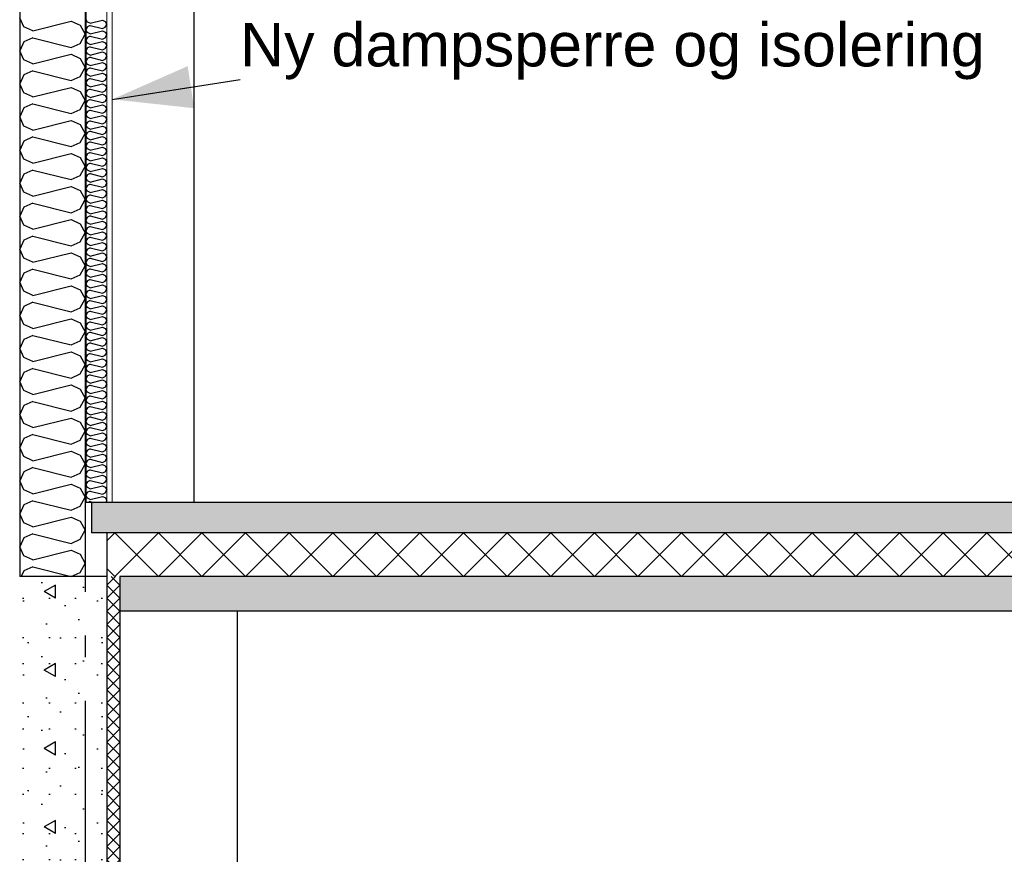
# Model space of a CAD drawing. Header units: millimetres. Extents: x -78869 to -55226, y -2070 to 13065.
# Tile 4 of 74: x -75218 to -72960, y 3012 to 4928. Entities that reach past the tile are written whole.
import ezdxf
from ezdxf.enums import TextEntityAlignment as Align

# ---------------------------------------------------------------- set-up
doc = ezdxf.new("R2010")
doc.units = ezdxf.units.MM
doc.header["$LTSCALE"] = 0.5
doc.header["$MEASUREMENT"] = 0
doc.linetypes.add('Akselinje', pattern=[1500, 1000, -200, 100, -200])
doc.linetypes.add('PLINE', pattern=[0])
for name, color, linetype in [('216- Direkte fundamentering', 7, 'Continuous'), ('216- Direkte fundamentering (Skravur)', 7, 'Continuous'), ('222- Søyler', 7, 'Continuous'), ('232- Ikke-bærende yttervegger', 7, 'Continuous'), ('232- Ikke-bærende yttervegger (Skravur)', 7, 'Continuous'), ('232- Ikke-bærende yttervegger (Skravur)(Nye konstruksjoner)', 7, 'Continuous'), ('232- Ikke-bærende yttervegger(Nye konstruksjoner)', 7, 'Continuous'), ('252- Gulv på grunn_ bunnplate', 7, 'Continuous'), ('252- Gulv på grunn_ bunnplate (Skravur)', 7, 'Continuous'), ('82-- Modullinjer', 7, 'Continuous'), ('832- Tekst bygning(Nye konstruksjoner)', 7, 'Continuous')]:
    doc.layers.add(name, color=color, linetype=linetype)
doc.layers.add('236- Innvendig kledning og overflate(Nye konstruksjoner)', color=7, linetype='Continuous', lineweight=0)
doc.styles.add('GENERATED_STYLE_1', font='arial.ttf')
doc.styles.add('GENERATED_STYLE_3', font='arial.ttf')
doc.dimstyles.new('GENERATED_STYLE__2', dxfattribs={"dimtxt": 0.18, "dimasz": 182.4, "dimexe": 0.18, "dimexo": 0.0625, "dimgap": 0, "dimtad": 0, "dimtih": 1, "dimtoh": 1, "dimdec": 4, "dimzin": 0, "dimdsep": 46, "dimcen": 0.09, "dimadec": 0, "dimazin": 0, "dimtfac": 1, "dimtdec": 4, "dimtmove": 0, "dimatfit": 3, "dimldrblk": 'ARROWHEAD_5', "dimfxl": 1, "dimtolj": 1, "dimtzin": 0, "dimarcsym": 0})
pattern_1 = [(0, (0, 0), (0, 311.7692), [30, -150]), (0, (90, 155.9), (0, 311.7692), [30, -150]), (60, (0, 0), (-270, 155.8846), [30, -150]), (60, (180, 0), (-270, 155.8846), [30, -150]), (120, (30, 0), (270, 155.8846), [30, -150]), (120, (210, 0), (270, 155.8846), [30, -150]), (0, (0, 30), (0, 60), [0, -60, 0, -90.000004]), (45, (30, 30), (-42.42641, 42.42641), [0, -45, 0, -75.000003])]

# ---------------------------------------------------------------- blocks, each defined once
blk = doc.blocks.new('*X2')
at = {"layer": '216- Direkte fundamentering (Skravur)', "linetype": 'PLINE'}
for p, q in [((-74998.2, 3650), (-75018.2, 3630)), ((-74988.2, 3630), (-75008.2, 3650)), ((-74988.2, 3600), (-75018.2, 3630)), ((-74988.2, 3630), (-75018.2, 3600)), ((-74988.2, 3570), (-75018.2, 3600)), ((-74988.2, 3600), (-75018.2, 3570)), ((-74988.2, 3540), (-75018.2, 3570)), ((-74988.2, 3570), (-75018.2, 3540)), ((-74988.2, 3510), (-75018.2, 3540)), ((-74988.2, 3540), (-75018.2, 3510)), ((-74988.2, 3480), (-75018.2, 3510)), ((-74988.2, 3510), (-75018.2, 3480)), ((-74988.2, 3450), (-75018.2, 3480)), ((-74988.2, 3480), (-75018.2, 3450)), ((-74988.2, 3420), (-75018.2, 3450)), ((-74988.2, 3450), (-75018.2, 3420)), ((-74988.2, 3390), (-75018.2, 3420)), ((-74988.2, 3420), (-75018.2, 3390)), ((-74988.2, 3360), (-75018.2, 3390)), ((-74988.2, 3390), (-75018.2, 3360)), ((-74988.2, 3330), (-75018.2, 3360)), ((-74988.2, 3360), (-75018.2, 3330)), ((-74988.2, 3300), (-75018.2, 3330)), ((-74988.2, 3330), (-75018.2, 3300)), ((-74988.2, 3270), (-75018.2, 3300)), ((-74988.2, 3300), (-75018.2, 3270)), ((-74988.2, 3240), (-75018.2, 3270)), ((-74988.2, 3270), (-75018.2, 3240)), ((-74988.2, 3210), (-75018.2, 3240)), ((-74988.2, 3240), (-75018.2, 3210)), ((-74988.2, 3180), (-75018.2, 3210)), ((-74988.2, 3210), (-75018.2, 3180)), ((-74988.2, 3150), (-75018.2, 3180)), ((-74988.2, 3180), (-75018.2, 3150)), ((-74988.2, 3120), (-75018.2, 3150)), ((-74988.2, 3150), (-75018.2, 3120)), ((-74988.2, 3090), (-75018.2, 3120)), ((-74988.2, 3120), (-75018.2, 3090)), ((-74988.2, 3060), (-75018.2, 3090)), ((-74988.2, 3090), (-75018.2, 3060)), ((-74988.2, 3030), (-75018.2, 3060)), ((-74988.2, 3060), (-75018.2, 3030)), ((-74988.2, 3000), (-75018.2, 3030)), ((-74988.2, 3030), (-75018.2, 3000)), ((-74988.2, 2970), (-75018.2, 3000)), ((-74988.2, 3000), (-75018.2, 2970)), ((-74988.2, 2940), (-75018.2, 2970)), ((-74988.2, 2970), (-75018.2, 2940)), ((-74988.2, 2910), (-75018.2, 2940)), ((-74988.2, 2940), (-75018.2, 2910)), ((-74988.2, 2880), (-75018.2, 2910)), ((-74988.2, 2910), (-75018.2, 2880)), ((-74988.2, 2850), (-75018.2, 2880)), ((-74988.2, 2880), (-75018.2, 2850)), ((-74988.2, 2820), (-75018.2, 2850)), ((-74988.2, 2850), (-75018.2, 2820)), ((-74988.2, 2790), (-75018.2, 2820)), ((-74988.2, 2820), (-75018.2, 2790)), ((-74988.2, 2760), (-75018.2, 2790)), ((-74988.2, 2790), (-75018.2, 2760)), ((-74988.2, 2730), (-75018.2, 2760)), ((-74988.2, 2760), (-75018.2, 2730)), ((-74988.2, 2700), (-75018.2, 2730)), ((-74988.2, 2730), (-75018.2, 2700)), ((-74988.2, 2670), (-75018.2, 2700)), ((-74988.2, 2700), (-75018.2, 2670)), ((-74988.2, 2640), (-75018.2, 2670)), ((-74988.2, 2670), (-75018.2, 2640)), ((-74988.2, 2610), (-75018.2, 2640)), ((-74988.2, 2640), (-75018.2, 2610)), ((-74988.2, 2580), (-75018.2, 2610)), ((-74988.2, 2610), (-75018.2, 2580)), ((-74988.2, 2550), (-75018.2, 2580)), ((-74988.2, 2580), (-75018.2, 2550)), ((-74988.2, 2520), (-75018.2, 2550)), ((-74988.2, 2550), (-75018.2, 2520)), ((-74988.2, 2490), (-75018.2, 2520)), ((-74988.2, 2520), (-75018.2, 2490)), ((-74988.2, 2460), (-75018.2, 2490)), ((-74988.2, 2490), (-75018.2, 2460)), ((-74988.2, 2430), (-75018.2, 2460)), ((-74988.2, 2460), (-75018.2, 2430)), ((-74988.2, 2400), (-75018.2, 2430)), ((-74988.2, 2430), (-75018.2, 2400)), ((-74988.2, 2370), (-75018.2, 2400)), ((-74988.2, 2400), (-75018.2, 2370)), ((-74998.2, 2350), (-75018.2, 2370)), ((-74988.2, 2370), (-75008.2, 2350))]:
    blk.add_line(p, q, dxfattribs=at)
blk = doc.blocks.new('*X10')
at = {"layer": '232- Ikke-bærende yttervegger (Skravur)(Nye konstruksjoner)', "linetype": 'PLINE'}
for p, q in [((-75063, 4922.5), (-75066.2, 4929.1)), ((-75056.5, 4919.5), (-75028.4, 4926.5)), ((-75028.4, 4926.5), (-75021.9, 4923.6)), ((-75063, 4911.4), (-75066.2, 4904.8)), ((-75063, 4898.2), (-75066.2, 4904.8)), ((-75056.5, 4919.5), (-75063, 4922.5)), ((-75056.5, 4914.4), (-75063, 4911.4)), ((-75056.5, 4914.4), (-75028.4, 4907.4)), ((-75056.5, 4895.2), (-75028.4, 4902.3)), ((-75028.4, 4907.4), (-75021.9, 4910.3)), ((-75028.4, 4902.3), (-75021.9, 4899.3)), ((-75021.9, 4923.6), (-75018.2, 4917)), ((-75021.9, 4910.3), (-75018.2, 4917)), ((-75063, 4887.2), (-75066.2, 4880.5)), ((-75063, 4873.9), (-75066.2, 4880.5)), ((-75056.5, 4895.2), (-75063, 4898.2)), ((-75056.5, 4890.1), (-75063, 4887.2)), ((-75056.5, 4890.1), (-75028.4, 4883.1)), ((-75028.4, 4883.1), (-75021.9, 4886)), ((-75021.9, 4899.3), (-75018.2, 4892.7)), ((-75021.9, 4886), (-75018.2, 4892.7)), ((-75063, 4862.9), (-75066.2, 4856.3)), ((-75063, 4849.6), (-75066.2, 4856.3)), ((-75056.5, 4870.9), (-75063, 4873.9)), ((-75056.5, 4865.8), (-75063, 4862.9)), ((-75056.5, 4870.9), (-75028.4, 4878)), ((-75056.5, 4865.8), (-75028.4, 4858.8)), ((-75028.4, 4878), (-75021.9, 4875)), ((-75028.4, 4858.8), (-75021.9, 4861.8)), ((-75021.9, 4875), (-75018.2, 4868.4)), ((-75021.9, 4861.8), (-75018.2, 4868.4)), ((-75063, 4838.6), (-75066.2, 4832)), ((-75056.5, 4846.7), (-75063, 4849.6)), ((-75056.5, 4841.6), (-75063, 4838.6)), ((-75056.5, 4846.7), (-75028.4, 4853.7)), ((-75056.5, 4841.6), (-75028.4, 4834.5)), ((-75028.4, 4853.7), (-75021.9, 4850.7)), ((-75028.4, 4834.5), (-75021.9, 4837.5)), ((-75021.9, 4850.7), (-75018.2, 4844.1)), ((-75021.9, 4837.5), (-75018.2, 4844.1)), ((-75063, 4825.3), (-75066.2, 4832)), ((-75063, 4814.3), (-75066.2, 4807.7)), ((-75056.5, 4822.4), (-75063, 4825.3)), ((-75056.5, 4817.3), (-75063, 4814.3)), ((-75056.5, 4822.4), (-75028.4, 4829.4)), ((-75056.5, 4817.3), (-75028.4, 4810.2)), ((-75028.4, 4829.4), (-75021.9, 4826.5)), ((-75028.4, 4810.2), (-75021.9, 4813.2)), ((-75021.9, 4826.5), (-75018.2, 4819.8)), ((-75021.9, 4813.2), (-75018.2, 4819.8)), ((-75063, 4801.1), (-75066.2, 4807.7)), ((-75063, 4790), (-75066.2, 4783.4)), ((-75056.5, 4798.1), (-75063, 4801.1)), ((-75056.5, 4793), (-75063, 4790)), ((-75056.5, 4798.1), (-75028.4, 4805.1)), ((-75056.5, 4793), (-75028.4, 4786)), ((-75028.4, 4805.1), (-75021.9, 4802.2)), ((-75028.4, 4786), (-75021.9, 4788.9)), ((-75021.9, 4802.2), (-75018.2, 4795.6)), ((-75021.9, 4788.9), (-75018.2, 4795.6)), ((-75063, 4776.8), (-75066.2, 4783.4)), ((-75063, 4765.8), (-75066.2, 4759.1)), ((-75056.5, 4773.8), (-75063, 4776.8)), ((-75056.5, 4768.7), (-75063, 4765.8)), ((-75056.5, 4773.8), (-75028.4, 4780.9)), ((-75056.5, 4768.7), (-75028.4, 4761.7)), ((-75028.4, 4780.9), (-75021.9, 4777.9)), ((-75021.9, 4777.9), (-75018.2, 4771.3)), ((-75021.9, 4764.6), (-75018.2, 4771.3)), ((-75063, 4752.5), (-75066.2, 4759.1)), ((-75056.5, 4749.5), (-75063, 4752.5)), ((-75056.5, 4744.4), (-75063, 4741.5)), ((-75056.5, 4749.5), (-75028.4, 4756.6)), ((-75056.5, 4744.4), (-75028.4, 4737.4)), ((-75028.4, 4761.7), (-75021.9, 4764.6)), ((-75028.4, 4756.6), (-75021.9, 4753.6)), ((-75021.9, 4753.6), (-75018.2, 4747)), ((-75021.9, 4740.4), (-75018.2, 4747)), ((-75063, 4741.5), (-75066.2, 4734.8)), ((-75063, 4728.2), (-75066.2, 4734.8)), ((-75056.5, 4725.3), (-75063, 4728.2)), ((-75056.5, 4725.3), (-75028.4, 4732.3)), ((-75028.4, 4737.4), (-75021.9, 4740.4)), ((-75028.4, 4732.3), (-75021.9, 4729.3)), ((-75021.9, 4729.3), (-75018.2, 4722.7)), ((-75021.9, 4716.1), (-75018.2, 4722.7)), ((-75063, 4717.2), (-75066.2, 4710.6)), ((-75063, 4703.9), (-75066.2, 4710.6)), ((-75056.5, 4720.2), (-75063, 4717.2)), ((-75056.5, 4701), (-75063, 4703.9)), ((-75056.5, 4720.2), (-75028.4, 4713.1)), ((-75056.5, 4701), (-75028.4, 4708)), ((-75028.4, 4713.1), (-75021.9, 4716.1)), ((-75028.4, 4708), (-75021.9, 4705.1)), ((-75021.9, 4705.1), (-75018.2, 4698.4)), ((-75021.9, 4691.8), (-75018.2, 4698.4)), ((-75063, 4692.9), (-75066.2, 4686.3)), ((-75063, 4679.7), (-75066.2, 4686.3)), ((-75056.5, 4695.9), (-75063, 4692.9)), ((-75056.5, 4676.7), (-75063, 4679.7)), ((-75056.5, 4695.9), (-75028.4, 4688.8)), ((-75056.5, 4676.7), (-75028.4, 4683.7)), ((-75028.4, 4688.8), (-75021.9, 4691.8)), ((-75028.4, 4683.7), (-75021.9, 4680.8)), ((-75021.9, 4680.8), (-75018.2, 4674.1)), ((-75063, 4668.6), (-75066.2, 4662)), ((-75063, 4655.4), (-75066.2, 4662)), ((-75056.5, 4671.6), (-75063, 4668.6)), ((-75056.5, 4652.4), (-75063, 4655.4)), ((-75056.5, 4671.6), (-75028.4, 4664.6)), ((-75056.5, 4652.4), (-75028.4, 4659.5)), ((-75028.4, 4664.6), (-75021.9, 4667.5)), ((-75028.4, 4659.5), (-75021.9, 4656.5)), ((-75021.9, 4667.5), (-75018.2, 4674.1)), ((-75021.9, 4656.5), (-75018.2, 4649.9)), ((-75063, 4644.4), (-75066.2, 4637.7)), ((-75063, 4631.1), (-75066.2, 4637.7)), ((-75056.5, 4647.3), (-75063, 4644.4)), ((-75056.5, 4628.1), (-75063, 4631.1)), ((-75056.5, 4647.3), (-75028.4, 4640.3)), ((-75056.5, 4628.1), (-75028.4, 4635.2)), ((-75028.4, 4640.3), (-75021.9, 4643.2)), ((-75028.4, 4635.2), (-75021.9, 4632.2)), ((-75021.9, 4643.2), (-75018.2, 4649.9)), ((-75021.9, 4632.2), (-75018.2, 4625.6)), ((-75063, 4620.1), (-75066.2, 4613.4)), ((-75063, 4606.8), (-75066.2, 4613.4)), ((-75056.5, 4623), (-75063, 4620.1)), ((-75056.5, 4623), (-75028.4, 4616)), ((-75056.5, 4603.9), (-75028.4, 4610.9)), ((-75028.4, 4616), (-75021.9, 4619)), ((-75028.4, 4610.9), (-75021.9, 4607.9)), ((-75021.9, 4619), (-75018.2, 4625.6)), ((-75021.9, 4607.9), (-75018.2, 4601.3)), ((-75063, 4595.8), (-75066.2, 4589.2)), ((-75063, 4582.5), (-75066.2, 4589.2)), ((-75056.5, 4603.9), (-75063, 4606.8)), ((-75056.5, 4598.8), (-75063, 4595.8)), ((-75056.5, 4598.8), (-75028.4, 4591.7)), ((-75056.5, 4579.6), (-75028.4, 4586.6)), ((-75028.4, 4591.7), (-75021.9, 4594.7)), ((-75028.4, 4586.6), (-75021.9, 4583.7)), ((-75021.9, 4594.7), (-75018.2, 4601.3)), ((-75063, 4571.5), (-75066.2, 4564.9)), ((-75063, 4558.2), (-75066.2, 4564.9)), ((-75056.5, 4579.6), (-75063, 4582.5)), ((-75056.5, 4574.5), (-75063, 4571.5)), ((-75056.5, 4574.5), (-75028.4, 4567.4)), ((-75056.5, 4555.3), (-75028.4, 4562.3)), ((-75028.4, 4567.4), (-75021.9, 4570.4)), ((-75028.4, 4562.3), (-75021.9, 4559.4)), ((-75021.9, 4583.7), (-75018.2, 4577)), ((-75021.9, 4570.4), (-75018.2, 4577)), ((-75063, 4547.2), (-75066.2, 4540.6)), ((-75063, 4534), (-75066.2, 4540.6)), ((-75056.5, 4555.3), (-75063, 4558.2)), ((-75056.5, 4550.2), (-75063, 4547.2)), ((-75056.5, 4550.2), (-75028.4, 4543.1)), ((-75028.4, 4543.1), (-75021.9, 4546.1)), ((-75021.9, 4559.4), (-75018.2, 4552.7)), ((-75021.9, 4546.1), (-75018.2, 4552.7)), ((-75063, 4522.9), (-75066.2, 4516.3)), ((-75056.5, 4531), (-75063, 4534)), ((-75056.5, 4525.9), (-75063, 4522.9)), ((-75056.5, 4531), (-75028.4, 4538)), ((-75056.5, 4525.9), (-75028.4, 4518.9)), ((-75028.4, 4538), (-75021.9, 4535.1)), ((-75028.4, 4518.9), (-75021.9, 4521.8)), ((-75021.9, 4535.1), (-75018.2, 4528.5)), ((-75021.9, 4521.8), (-75018.2, 4528.5)), ((-75063, 4509.7), (-75066.2, 4516.3)), ((-75063, 4498.7), (-75066.2, 4492)), ((-75056.5, 4506.7), (-75063, 4509.7)), ((-75056.5, 4501.6), (-75063, 4498.7)), ((-75056.5, 4506.7), (-75028.4, 4513.8)), ((-75056.5, 4501.6), (-75028.4, 4494.6)), ((-75028.4, 4513.8), (-75021.9, 4510.8)), ((-75028.4, 4494.6), (-75021.9, 4497.5)), ((-75021.9, 4510.8), (-75018.2, 4504.2)), ((-75021.9, 4497.5), (-75018.2, 4504.2)), ((-75063, 4485.4), (-75066.2, 4492)), ((-75063, 4474.4), (-75066.2, 4467.8)), ((-75056.5, 4482.4), (-75063, 4485.4)), ((-75056.5, 4477.3), (-75063, 4474.4)), ((-75056.5, 4482.4), (-75028.4, 4489.5)), ((-75056.5, 4477.3), (-75028.4, 4470.3)), ((-75028.4, 4489.5), (-75021.9, 4486.5)), ((-75028.4, 4470.3), (-75021.9, 4473.3)), ((-75021.9, 4486.5), (-75018.2, 4479.9)), ((-75021.9, 4473.3), (-75018.2, 4479.9)), ((-75063, 4461.1), (-75066.2, 4467.8)), ((-75063, 4450.1), (-75066.2, 4443.5)), ((-75056.5, 4458.2), (-75063, 4461.1)), ((-75056.5, 4453.1), (-75063, 4450.1)), ((-75056.5, 4458.2), (-75028.4, 4465.2)), ((-75056.5, 4453.1), (-75028.4, 4446)), ((-75028.4, 4465.2), (-75021.9, 4462.2)), ((-75021.9, 4462.2), (-75018.2, 4455.6)), ((-75021.9, 4449), (-75018.2, 4455.6)), ((-75063, 4436.8), (-75066.2, 4443.5)), ((-75056.5, 4433.9), (-75063, 4436.8)), ((-75056.5, 4428.8), (-75063, 4425.8)), ((-75056.5, 4433.9), (-75028.4, 4440.9)), ((-75056.5, 4428.8), (-75028.4, 4421.7)), ((-75028.4, 4446), (-75021.9, 4449)), ((-75028.4, 4440.9), (-75021.9, 4438)), ((-75021.9, 4438), (-75018.2, 4431.3)), ((-75021.9, 4424.7), (-75018.2, 4431.3)), ((-75063, 4425.8), (-75066.2, 4419.2)), ((-75063, 4412.6), (-75066.2, 4419.2)), ((-75056.5, 4409.6), (-75063, 4412.6)), ((-75056.5, 4404.5), (-75063, 4401.5)), ((-75056.5, 4409.6), (-75028.4, 4416.6)), ((-75056.5, 4404.5), (-75028.4, 4397.5)), ((-75028.4, 4421.7), (-75021.9, 4424.7)), ((-75028.4, 4416.6), (-75021.9, 4413.7)), ((-75021.9, 4413.7), (-75018.2, 4407.1)), ((-75021.9, 4400.4), (-75018.2, 4407.1)), ((-75063, 4401.5), (-75066.2, 4394.9)), ((-75063, 4388.3), (-75066.2, 4394.9)), ((-75056.5, 4385.3), (-75063, 4388.3)), ((-75056.5, 4385.3), (-75028.4, 4392.4)), ((-75028.4, 4397.5), (-75021.9, 4400.4)), ((-75028.4, 4392.4), (-75021.9, 4389.4)), ((-75021.9, 4389.4), (-75018.2, 4382.8)), ((-75021.9, 4376.1), (-75018.2, 4382.8)), ((-75063, 4377.3), (-75066.2, 4370.6)), ((-75063, 4364), (-75066.2, 4370.6)), ((-75056.5, 4380.2), (-75063, 4377.3)), ((-75056.5, 4361), (-75063, 4364)), ((-75056.5, 4380.2), (-75028.4, 4373.2)), ((-75056.5, 4361), (-75028.4, 4368.1)), ((-75028.4, 4373.2), (-75021.9, 4376.1)), ((-75028.4, 4368.1), (-75021.9, 4365.1)), ((-75021.9, 4365.1), (-75018.2, 4358.5)), ((-75063, 4353), (-75066.2, 4346.3)), ((-75063, 4339.7), (-75066.2, 4346.3)), ((-75056.5, 4355.9), (-75063, 4353)), ((-75056.5, 4336.8), (-75063, 4339.7)), ((-75056.5, 4355.9), (-75028.4, 4348.9)), ((-75056.5, 4336.8), (-75028.4, 4343.8)), ((-75028.4, 4348.9), (-75021.9, 4351.9)), ((-75028.4, 4343.8), (-75021.9, 4340.8)), ((-75021.9, 4351.9), (-75018.2, 4358.5)), ((-75021.9, 4340.8), (-75018.2, 4334.2)), ((-75063, 4328.7), (-75066.2, 4322.1)), ((-75063, 4315.4), (-75066.2, 4322.1)), ((-75056.5, 4331.7), (-75063, 4328.7)), ((-75056.5, 4312.5), (-75063, 4315.4)), ((-75056.5, 4331.7), (-75028.4, 4324.6)), ((-75056.5, 4312.5), (-75028.4, 4319.5)), ((-75028.4, 4324.6), (-75021.9, 4327.6)), ((-75028.4, 4319.5), (-75021.9, 4316.6)), ((-75021.9, 4327.6), (-75018.2, 4334.2)), ((-75021.9, 4316.6), (-75018.2, 4309.9)), ((-75063, 4304.4), (-75066.2, 4297.8)), ((-75063, 4291.2), (-75066.2, 4297.8)), ((-75056.5, 4307.4), (-75063, 4304.4)), ((-75056.5, 4307.4), (-75028.4, 4300.3)), ((-75056.5, 4288.2), (-75028.4, 4295.2)), ((-75028.4, 4300.3), (-75021.9, 4303.3)), ((-75028.4, 4295.2), (-75021.9, 4292.3)), ((-75021.9, 4303.3), (-75018.2, 4309.9)), ((-75021.9, 4292.3), (-75018.2, 4285.6)), ((-75063, 4280.1), (-75066.2, 4273.5)), ((-75063, 4266.9), (-75066.2, 4273.5)), ((-75056.5, 4288.2), (-75063, 4291.2)), ((-75056.5, 4283.1), (-75063, 4280.1)), ((-75056.5, 4283.1), (-75028.4, 4276.1)), ((-75056.5, 4263.9), (-75028.4, 4271)), ((-75028.4, 4276.1), (-75021.9, 4279)), ((-75028.4, 4271), (-75021.9, 4268)), ((-75021.9, 4279), (-75018.2, 4285.6)), ((-75063, 4255.9), (-75066.2, 4249.2)), ((-75063, 4242.6), (-75066.2, 4249.2)), ((-75056.5, 4263.9), (-75063, 4266.9)), ((-75056.5, 4258.8), (-75063, 4255.9)), ((-75056.5, 4258.8), (-75028.4, 4251.8)), ((-75056.5, 4239.6), (-75028.4, 4246.7)), ((-75028.4, 4251.8), (-75021.9, 4254.7)), ((-75028.4, 4246.7), (-75021.9, 4243.7)), ((-75021.9, 4268), (-75018.2, 4261.4)), ((-75021.9, 4254.7), (-75018.2, 4261.4)), ((-75063, 4231.6), (-75066.2, 4224.9)), ((-75063, 4218.3), (-75066.2, 4224.9)), ((-75056.5, 4239.6), (-75063, 4242.6)), ((-75056.5, 4234.5), (-75063, 4231.6)), ((-75056.5, 4234.5), (-75028.4, 4227.5)), ((-75028.4, 4227.5), (-75021.9, 4230.5)), ((-75021.9, 4243.7), (-75018.2, 4237.1)), ((-75021.9, 4230.5), (-75018.2, 4237.1)), ((-75063, 4207.3), (-75066.2, 4200.7)), ((-75056.5, 4215.4), (-75063, 4218.3)), ((-75056.5, 4210.3), (-75063, 4207.3)), ((-75056.5, 4215.4), (-75028.4, 4222.4)), ((-75056.5, 4210.3), (-75028.4, 4203.2)), ((-75028.4, 4222.4), (-75021.9, 4219.4)), ((-75028.4, 4203.2), (-75021.9, 4206.2)), ((-75021.9, 4219.4), (-75018.2, 4212.8)), ((-75021.9, 4206.2), (-75018.2, 4212.8)), ((-75063, 4194), (-75066.2, 4200.7)), ((-75063, 4183), (-75066.2, 4176.4)), ((-75056.5, 4191.1), (-75063, 4194)), ((-75056.5, 4186), (-75063, 4183)), ((-75056.5, 4191.1), (-75028.4, 4198.1)), ((-75056.5, 4186), (-75028.4, 4178.9)), ((-75028.4, 4198.1), (-75021.9, 4195.2)), ((-75028.4, 4178.9), (-75021.9, 4181.9)), ((-75021.9, 4195.2), (-75018.2, 4188.5)), ((-75021.9, 4181.9), (-75018.2, 4188.5)), ((-75063, 4169.7), (-75066.2, 4176.4)), ((-75063, 4158.7), (-75066.2, 4152.1)), ((-75056.5, 4166.8), (-75063, 4169.7)), ((-75056.5, 4161.7), (-75063, 4158.7)), ((-75056.5, 4166.8), (-75028.4, 4173.8)), ((-75056.5, 4161.7), (-75028.4, 4154.6)), ((-75028.4, 4173.8), (-75021.9, 4170.9)), ((-75028.4, 4154.6), (-75021.9, 4157.6)), ((-75021.9, 4170.9), (-75018.2, 4164.2)), ((-75021.9, 4157.6), (-75018.2, 4164.2)), ((-75063, 4145.5), (-75066.2, 4152.1)), ((-75063, 4134.4), (-75066.2, 4127.8)), ((-75056.5, 4142.5), (-75063, 4145.5)), ((-75056.5, 4137.4), (-75063, 4134.4)), ((-75056.5, 4142.5), (-75028.4, 4149.5)), ((-75056.5, 4137.4), (-75028.4, 4130.4)), ((-75028.4, 4149.5), (-75021.9, 4146.6)), ((-75028.4, 4130.4), (-75021.9, 4133.3)), ((-75021.9, 4146.6), (-75018.2, 4140)), ((-75021.9, 4133.3), (-75018.2, 4140)), ((-75063, 4121.2), (-75066.2, 4127.8)), ((-75056.5, 4118.2), (-75063, 4121.2)), ((-75056.5, 4113.1), (-75063, 4110.2)), ((-75056.5, 4118.2), (-75028.4, 4125.3)), ((-75056.5, 4113.1), (-75028.4, 4106.1)), ((-75028.4, 4125.3), (-75021.9, 4122.3)), ((-75021.9, 4122.3), (-75018.2, 4115.7)), ((-75021.9, 4109), (-75018.2, 4115.7)), ((-75063, 4110.2), (-75066.2, 4103.5)), ((-75063, 4096.9), (-75066.2, 4103.5)), ((-75056.5, 4093.9), (-75063, 4096.9)), ((-75056.5, 4088.8), (-75063, 4085.9)), ((-75056.5, 4093.9), (-75028.4, 4101)), ((-75056.5, 4088.8), (-75028.4, 4081.8)), ((-75028.4, 4106.1), (-75021.9, 4109)), ((-75028.4, 4101), (-75021.9, 4098)), ((-75021.9, 4098), (-75018.2, 4091.4)), ((-75021.9, 4084.8), (-75018.2, 4091.4)), ((-75063, 4085.9), (-75066.2, 4079.3)), ((-75063, 4072.6), (-75066.2, 4079.3)), ((-75056.5, 4069.7), (-75063, 4072.6)), ((-75056.5, 4069.7), (-75028.4, 4076.7)), ((-75028.4, 4081.8), (-75021.9, 4084.8)), ((-75028.4, 4076.7), (-75021.9, 4073.7)), ((-75021.9, 4073.7), (-75018.2, 4067.1)), ((-75021.9, 4060.5), (-75018.2, 4067.1)), ((-75063, 4061.6), (-75066.2, 4055)), ((-75063, 4048.3), (-75066.2, 4055)), ((-75056.5, 4064.6), (-75063, 4061.6)), ((-75056.5, 4045.4), (-75063, 4048.3)), ((-75056.5, 4064.6), (-75028.4, 4057.5)), ((-75056.5, 4045.4), (-75028.4, 4052.4)), ((-75028.4, 4057.5), (-75021.9, 4060.5)), ((-75028.4, 4052.4), (-75021.9, 4049.5)), ((-75021.9, 4049.5), (-75018.2, 4042.8)), ((-75021.9, 4036.2), (-75018.2, 4042.8)), ((-75063, 4037.3), (-75066.2, 4030.7)), ((-75063, 4024.1), (-75066.2, 4030.7)), ((-75056.5, 4040.3), (-75063, 4037.3)), ((-75056.5, 4021.1), (-75063, 4024.1)), ((-75056.5, 4040.3), (-75028.4, 4033.2)), ((-75056.5, 4021.1), (-75028.4, 4028.1)), ((-75028.4, 4033.2), (-75021.9, 4036.2)), ((-75028.4, 4028.1), (-75021.9, 4025.2)), ((-75021.9, 4025.2), (-75018.2, 4018.6)), ((-75063, 4013), (-75066.2, 4006.4)), ((-75063, 3999.8), (-75066.2, 4006.4)), ((-75056.5, 4016), (-75063, 4013)), ((-75056.5, 3996.8), (-75063, 3999.8)), ((-75056.5, 4016), (-75028.4, 4009)), ((-75056.5, 3996.8), (-75028.4, 4003.9)), ((-75028.4, 4009), (-75021.9, 4011.9)), ((-75028.4, 4003.9), (-75021.9, 4000.9)), ((-75021.9, 4011.9), (-75018.2, 4018.6)), ((-75021.9, 4000.9), (-75018.2, 3994.3)), ((-75063, 3988.8), (-75066.2, 3982.1)), ((-75063, 3975.5), (-75066.2, 3982.1)), ((-75056.5, 3991.7), (-75063, 3988.8)), ((-75056.5, 3972.5), (-75063, 3975.5)), ((-75056.5, 3991.7), (-75028.4, 3984.7)), ((-75056.5, 3972.5), (-75028.4, 3979.6)), ((-75028.4, 3984.7), (-75021.9, 3987.6)), ((-75028.4, 3979.6), (-75021.9, 3976.6)), ((-75021.9, 3987.6), (-75018.2, 3994.3)), ((-75021.9, 3976.6), (-75018.2, 3970)), ((-75063, 3964.5), (-75066.2, 3957.8)), ((-75063, 3951.2), (-75066.2, 3957.8)), ((-75056.5, 3967.4), (-75063, 3964.5)), ((-75056.5, 3967.4), (-75028.4, 3960.4)), ((-75056.5, 3948.3), (-75028.4, 3955.3)), ((-75028.4, 3960.4), (-75021.9, 3963.4)), ((-75028.4, 3955.3), (-75021.9, 3952.3)), ((-75021.9, 3963.4), (-75018.2, 3970)), ((-75063, 3940.2), (-75066.2, 3933.6)), ((-75063, 3926.9), (-75066.2, 3933.6)), ((-75056.5, 3948.3), (-75063, 3951.2)), ((-75056.5, 3943.2), (-75063, 3940.2)), ((-75056.5, 3943.2), (-75028.4, 3936.1)), ((-75056.5, 3924), (-75028.4, 3931)), ((-75028.4, 3936.1), (-75021.9, 3939.1)), ((-75028.4, 3931), (-75021.9, 3928.1)), ((-75021.9, 3952.3), (-75018.2, 3945.7)), ((-75021.9, 3939.1), (-75018.2, 3945.7)), ((-75063, 3915.9), (-75066.2, 3909.3)), ((-75063, 3902.7), (-75066.2, 3909.3)), ((-75056.5, 3924), (-75063, 3926.9)), ((-75056.5, 3918.9), (-75063, 3915.9)), ((-75056.5, 3918.9), (-75028.4, 3911.8)), ((-75028.4, 3911.8), (-75021.9, 3914.8)), ((-75021.9, 3928.1), (-75018.2, 3921.4)), ((-75021.9, 3914.8), (-75018.2, 3921.4)), ((-75063, 3891.6), (-75066.2, 3885)), ((-75063, 3878.4), (-75066.2, 3885)), ((-75056.5, 3899.7), (-75063, 3902.7)), ((-75056.5, 3894.6), (-75063, 3891.6)), ((-75056.5, 3899.7), (-75028.4, 3906.7)), ((-75056.5, 3894.6), (-75028.4, 3887.6)), ((-75028.4, 3906.7), (-75021.9, 3903.8)), ((-75028.4, 3887.6), (-75021.9, 3890.5)), ((-75021.9, 3903.8), (-75018.2, 3897.1)), ((-75021.9, 3890.5), (-75018.2, 3897.1)), ((-75063, 3867.4), (-75066.2, 3860.7)), ((-75056.5, 3875.4), (-75063, 3878.4)), ((-75056.5, 3870.3), (-75063, 3867.4)), ((-75056.5, 3875.4), (-75028.4, 3882.5)), ((-75056.5, 3870.3), (-75028.4, 3863.3)), ((-75028.4, 3882.5), (-75021.9, 3879.5)), ((-75028.4, 3863.3), (-75021.9, 3866.2)), ((-75021.9, 3879.5), (-75018.2, 3872.9)), ((-75021.9, 3866.2), (-75018.2, 3872.9)), ((-75063, 3854.1), (-75066.2, 3860.7)), ((-75063, 3843.1), (-75066.2, 3836.4)), ((-75056.5, 3851.1), (-75063, 3854.1)), ((-75056.5, 3846), (-75063, 3843.1)), ((-75056.5, 3851.1), (-75028.4, 3858.2)), ((-75056.5, 3846), (-75028.4, 3839)), ((-75028.4, 3858.2), (-75021.9, 3855.2)), ((-75028.4, 3839), (-75021.9, 3842)), ((-75021.9, 3855.2), (-75018.2, 3848.6)), ((-75021.9, 3842), (-75018.2, 3848.6)), ((-75063, 3829.8), (-75066.2, 3836.4)), ((-75056.5, 3826.9), (-75063, 3829.8)), ((-75056.5, 3821.7), (-75060.4, 3820)), ((-75056.5, 3826.9), (-75028.4, 3833.9)), ((-75056.5, 3821.7), (-75049.5, 3820)), ((-75028.4, 3833.9), (-75021.9, 3830.9)), ((-75021.9, 3830.9), (-75018.2, 3824.3)), ((-75020.6, 3820), (-75018.2, 3824.3))]:
    blk.add_line(p, q, dxfattribs=at)
blk = doc.blocks.new('*X17')
at = {"layer": '232- Ikke-bærende yttervegger (Skravur)', "linetype": 'PLINE'}
for p, q in [((-75208.4, 4911.4), (-75218.2, 4932.1)), ((-75188, 4902.2), (-75100, 4924.2)), ((-75100, 4924.2), (-75079.7, 4914.9)), ((-75188, 4902.2), (-75208.4, 4911.4)), ((-75079.7, 4914.9), (-75068.2, 4894.2)), ((-75188, 4886.2), (-75208.4, 4877)), ((-75188, 4886.2), (-75100, 4864.2)), ((-75079.7, 4873.5), (-75068.2, 4894.2)), ((-75208.4, 4877), (-75218.2, 4856.3)), ((-75208.4, 4835.5), (-75218.2, 4856.3)), ((-75100, 4864.2), (-75079.7, 4873.5)), ((-75188, 4826.3), (-75208.4, 4835.5)), ((-75188, 4826.3), (-75100, 4848.3)), ((-75100, 4848.3), (-75079.7, 4839)), ((-75079.7, 4839), (-75068.2, 4818.3)), ((-75079.7, 4797.6), (-75068.2, 4818.3)), ((-75208.4, 4801.1), (-75218.2, 4780.4)), ((-75188, 4810.3), (-75208.4, 4801.1)), ((-75188, 4810.3), (-75100, 4788.3)), ((-75100, 4788.3), (-75079.7, 4797.6)), ((-75208.4, 4759.7), (-75218.2, 4780.4)), ((-75188, 4750.4), (-75100, 4772.4)), ((-75100, 4772.4), (-75079.7, 4763.2)), ((-75188, 4750.4), (-75208.4, 4759.7)), ((-75079.7, 4763.2), (-75068.2, 4742.4)), ((-75208.4, 4725.2), (-75218.2, 4704.5)), ((-75188, 4734.5), (-75208.4, 4725.2)), ((-75188, 4734.5), (-75100, 4712.5)), ((-75100, 4712.5), (-75079.7, 4721.7)), ((-75079.7, 4721.7), (-75068.2, 4742.4)), ((-75208.4, 4683.8), (-75218.2, 4704.5)), ((-75188, 4674.5), (-75208.4, 4683.8)), ((-75188, 4674.5), (-75100, 4696.5)), ((-75100, 4696.5), (-75079.7, 4687.3)), ((-75079.7, 4687.3), (-75068.2, 4666.6)), ((-75188, 4658.6), (-75208.4, 4649.3)), ((-75188, 4658.6), (-75100, 4636.6)), ((-75079.7, 4645.8), (-75068.2, 4666.6)), ((-75208.4, 4649.3), (-75218.2, 4628.6)), ((-75100, 4636.6), (-75079.7, 4645.8)), ((-75208.4, 4607.9), (-75218.2, 4628.6)), ((-75188, 4598.6), (-75208.4, 4607.9)), ((-75188, 4598.6), (-75100, 4620.6)), ((-75100, 4620.6), (-75079.7, 4611.4)), ((-75079.7, 4611.4), (-75068.2, 4590.7)), ((-75079.7, 4570), (-75068.2, 4590.7)), ((-75208.4, 4573.5), (-75218.2, 4552.7)), ((-75188, 4582.7), (-75208.4, 4573.5)), ((-75188, 4582.7), (-75100, 4560.7)), ((-75100, 4560.7), (-75079.7, 4570)), ((-75208.4, 4532), (-75218.2, 4552.7)), ((-75188, 4522.8), (-75100, 4544.8)), ((-75100, 4544.8), (-75079.7, 4535.5)), ((-75188, 4522.8), (-75208.4, 4532)), ((-75079.7, 4535.5), (-75068.2, 4514.8)), ((-75208.4, 4497.6), (-75218.2, 4476.9)), ((-75188, 4506.8), (-75208.4, 4497.6)), ((-75188, 4506.8), (-75100, 4484.8)), ((-75079.7, 4494.1), (-75068.2, 4514.8)), ((-75208.4, 4456.1), (-75218.2, 4476.9)), ((-75100, 4484.8), (-75079.7, 4494.1)), ((-75188, 4446.9), (-75208.4, 4456.1)), ((-75188, 4446.9), (-75100, 4468.9)), ((-75100, 4468.9), (-75079.7, 4459.6)), ((-75079.7, 4459.6), (-75068.2, 4438.9)), ((-75188, 4430.9), (-75208.4, 4421.7)), ((-75188, 4430.9), (-75100, 4409)), ((-75079.7, 4418.2), (-75068.2, 4438.9)), ((-75208.4, 4421.7), (-75218.2, 4401)), ((-75100, 4409), (-75079.7, 4418.2)), ((-75208.4, 4380.3), (-75218.2, 4401)), ((-75188, 4371), (-75100, 4393)), ((-75100, 4393), (-75079.7, 4383.8)), ((-75079.7, 4383.8), (-75068.2, 4363)), ((-75188, 4371), (-75208.4, 4380.3)), ((-75079.7, 4342.3), (-75068.2, 4363)), ((-75208.4, 4345.8), (-75218.2, 4325.1)), ((-75188, 4355.1), (-75208.4, 4345.8)), ((-75188, 4355.1), (-75100, 4333.1)), ((-75100, 4333.1), (-75079.7, 4342.3)), ((-75208.4, 4304.4), (-75218.2, 4325.1)), ((-75188, 4295.1), (-75100, 4317.1)), ((-75100, 4317.1), (-75079.7, 4307.9)), ((-75188, 4295.1), (-75208.4, 4304.4)), ((-75079.7, 4307.9), (-75068.2, 4287.2)), ((-75208.4, 4269.9), (-75218.2, 4249.2)), ((-75188, 4279.2), (-75208.4, 4269.9)), ((-75188, 4279.2), (-75100, 4257.2)), ((-75079.7, 4266.4), (-75068.2, 4287.2)), ((-75208.4, 4228.5), (-75218.2, 4249.2)), ((-75100, 4257.2), (-75079.7, 4266.4)), ((-75188, 4219.3), (-75208.4, 4228.5)), ((-75188, 4219.3), (-75100, 4241.3)), ((-75100, 4241.3), (-75079.7, 4232)), ((-75079.7, 4232), (-75068.2, 4211.3)), ((-75188, 4203.3), (-75208.4, 4194.1)), ((-75188, 4203.3), (-75100, 4181.3)), ((-75079.7, 4190.6), (-75068.2, 4211.3)), ((-75208.4, 4194.1), (-75218.2, 4173.3)), ((-75100, 4181.3), (-75079.7, 4190.6)), ((-75208.4, 4152.6), (-75218.2, 4173.3)), ((-75188, 4143.4), (-75100, 4165.4)), ((-75100, 4165.4), (-75079.7, 4156.1)), ((-75079.7, 4156.1), (-75068.2, 4135.4)), ((-75188, 4143.4), (-75208.4, 4152.6)), ((-75079.7, 4114.7), (-75068.2, 4135.4)), ((-75208.4, 4118.2), (-75218.2, 4097.5)), ((-75188, 4127.4), (-75208.4, 4118.2)), ((-75188, 4127.4), (-75100, 4105.4)), ((-75100, 4105.4), (-75079.7, 4114.7)), ((-75208.4, 4076.7), (-75218.2, 4097.5)), ((-75188, 4067.5), (-75100, 4089.5)), ((-75100, 4089.5), (-75079.7, 4080.2)), ((-75188, 4067.5), (-75208.4, 4076.7)), ((-75079.7, 4080.2), (-75068.2, 4059.5)), ((-75188, 4051.6), (-75208.4, 4042.3)), ((-75188, 4051.6), (-75100, 4029.6)), ((-75079.7, 4038.8), (-75068.2, 4059.5)), ((-75208.4, 4042.3), (-75218.2, 4021.6)), ((-75208.4, 4000.9), (-75218.2, 4021.6)), ((-75100, 4029.6), (-75079.7, 4038.8)), ((-75188, 3991.6), (-75208.4, 4000.9)), ((-75188, 3991.6), (-75100, 4013.6)), ((-75100, 4013.6), (-75079.7, 4004.4)), ((-75079.7, 4004.4), (-75068.2, 3983.6)), ((-75188, 3975.7), (-75208.4, 3966.4)), ((-75188, 3975.7), (-75100, 3953.7)), ((-75079.7, 3962.9), (-75068.2, 3983.6)), ((-75208.4, 3966.4), (-75218.2, 3945.7)), ((-75100, 3953.7), (-75079.7, 3962.9)), ((-75208.4, 3925), (-75218.2, 3945.7)), ((-75188, 3915.7), (-75100, 3937.7)), ((-75100, 3937.7), (-75079.7, 3928.5)), ((-75188, 3915.7), (-75208.4, 3925)), ((-75079.7, 3928.5), (-75068.2, 3907.8)), ((-75079.7, 3887), (-75068.2, 3907.8)), ((-75208.4, 3890.5), (-75218.2, 3869.8)), ((-75188, 3899.8), (-75208.4, 3890.5)), ((-75188, 3899.8), (-75100, 3877.8)), ((-75100, 3877.8), (-75079.7, 3887)), ((-75208.4, 3849.1), (-75218.2, 3869.8)), ((-75188, 3839.9), (-75208.4, 3849.1)), ((-75188, 3839.9), (-75100, 3861.9)), ((-75100, 3861.9), (-75079.7, 3852.6)), ((-75079.7, 3852.6), (-75068.2, 3831.9)), ((-75188, 3823.9), (-75208.4, 3814.7)), ((-75188, 3823.9), (-75100, 3801.9)), ((-75079.7, 3811.2), (-75068.2, 3831.9)), ((-75208.4, 3814.7), (-75218.2, 3793.9)), ((-75100, 3801.9), (-75079.7, 3811.2)), ((-75208.4, 3773.2), (-75218.2, 3793.9)), ((-75188, 3764), (-75208.4, 3773.2)), ((-75188, 3764), (-75100, 3786)), ((-75100, 3786), (-75079.7, 3776.7)), ((-75079.7, 3776.7), (-75068.2, 3756)), ((-75079.7, 3735.3), (-75068.2, 3756)), ((-75208.4, 3738.8), (-75218.2, 3718.1)), ((-75188, 3748), (-75208.4, 3738.8)), ((-75188, 3748), (-75100, 3726)), ((-75100, 3726), (-75079.7, 3735.3)), ((-75208.4, 3697.3), (-75218.2, 3718.1)), ((-75188, 3688.1), (-75100, 3710.1)), ((-75100, 3710.1), (-75079.7, 3700.9)), ((-75188, 3688.1), (-75208.4, 3697.3)), ((-75079.7, 3700.9), (-75068.2, 3680.1)), ((-75208.4, 3662.9), (-75214.5, 3650)), ((-75188, 3672.2), (-75208.4, 3662.9)), ((-75188, 3672.2), (-75100, 3650.2)), ((-75100, 3650.2), (-75079.7, 3659.4)), ((-75079.7, 3659.4), (-75068.2, 3680.1))]:
    blk.add_line(p, q, dxfattribs=at)
blk = doc.blocks.new('*X29')
at = {"layer": '252- Gulv på grunn_ bunnplate (Skravur)', "linetype": 'PLINE'}
for p, q in [((-75018.2, 3731.8), (-75000, 3750)), ((-75000, 3650), (-74900, 3750)), ((-74900, 3650), (-75000, 3750)), ((-74900, 3650), (-74800, 3750)), ((-74800, 3650), (-74900, 3750)), ((-74800, 3650), (-74700, 3750)), ((-74700, 3650), (-74800, 3750)), ((-74700, 3650), (-74600, 3750)), ((-74600, 3650), (-74700, 3750)), ((-74600, 3650), (-74500, 3750)), ((-74500, 3650), (-74600, 3750)), ((-74500, 3650), (-74400, 3750)), ((-74400, 3650), (-74500, 3750)), ((-74400, 3650), (-74300, 3750)), ((-74300, 3650), (-74400, 3750)), ((-74300, 3650), (-74200, 3750)), ((-74200, 3650), (-74300, 3750)), ((-74200, 3650), (-74100, 3750)), ((-74100, 3650), (-74200, 3750)), ((-74100, 3650), (-74000, 3750)), ((-74000, 3650), (-74100, 3750)), ((-74000, 3650), (-73900, 3750)), ((-73900, 3650), (-74000, 3750)), ((-73900, 3650), (-73800, 3750)), ((-73800, 3650), (-73900, 3750)), ((-73800, 3650), (-73700, 3750)), ((-73700, 3650), (-73800, 3750)), ((-73700, 3650), (-73600, 3750)), ((-73600, 3650), (-73700, 3750)), ((-73600, 3650), (-73500, 3750)), ((-73500, 3650), (-73600, 3750)), ((-73500, 3650), (-73400, 3750)), ((-73400, 3650), (-73500, 3750)), ((-73400, 3650), (-73300, 3750)), ((-73300, 3650), (-73400, 3750)), ((-73300, 3650), (-73200, 3750)), ((-73200, 3650), (-73300, 3750)), ((-73200, 3650), (-73100, 3750)), ((-73100, 3650), (-73200, 3750)), ((-73100, 3650), (-73000, 3750)), ((-73000, 3650), (-73100, 3750)), ((-73000, 3650), (-72900, 3750)), ((-72900, 3650), (-73000, 3750)), ((-75000, 3650), (-75018.2, 3668.2))]:
    blk.add_line(p, q, dxfattribs=at)
blk = doc.blocks.new('Standard grid marker[3]', base_point=(-75068.2, 12564.6))
at = {"layer": '82-- Modullinjer', "linetype": 'Akselinje'}
blk.add_line((-75068.2, 12364.6), (-75068.2, 1550), dxfattribs=at)
at = {"layer": '82-- Modullinjer', "style": 'GENERATED_STYLE_1'}
for tag, p in [('AC_MarkerText_1_0', (-75068.2, 12902.1)), ('AC_MarkerText_1_1', (-75068.2, 1187.5))]:
    blk.add_attdef(tag, text='', height=175, rotation=360, dxfattribs=at).set_placement(p, align=Align.TOP_CENTER)
blk = doc.blocks.new('ARROWHEAD_5')
at = {"linetype": 'Continuous'}
blk.add_hatch(color=256, dxfattribs=at).paths.add_polyline_path([(-1, 0.2679), (0, 0), (-1, -0.2679)])
blk.add_line((0, 0), (-1, 0), dxfattribs=at)

msp = doc.modelspace()

# ---------------------------------------------------------------- hatches: boundary and pattern name
at = {"layer": '216- Direkte fundamentering (Skravur)', "linetype": 'Continuous'}
h = msp.add_hatch(dxfattribs=at)
h.set_pattern_fill('Betong_strukturell', color=256, style=0, pattern_type=2)
h.set_pattern_definition([(90, (0, 0), (-311.7692, 0), [30, -150]), (90, (-155.9, 90), (-311.7692, 0), [30, -150]), (150, (0, 0), (155.8846, 270), [30, -150]), (150, (1e-14, 180), (155.8846, 270), [30, -150]), (210, (2e-15, 30), (-155.8846, 270), [30, -150]), (210, (1e-14, 210), (-155.8846, 270), [30, -150]), (90, (-30, 2e-15), (-60, 0), [0, -60, 0, -90.000004]), (135, (-30, 30), (42.42641, 42.42641), [0, -45, 0, -75.000003])])
h.paths.add_polyline_path([(-75218.2, 3650), (-75218.2, 2350), (-75018.2, 2350), (-75018.2, 3650)])
at = {"layer": '232- Ikke-bærende yttervegger (Skravur)(Nye konstruksjoner)', "linetype": 'Continuous'}
msp.add_hatch(color=256, dxfattribs=at).paths.add_polyline_path([(-75068.2, 6620), (-75068.2, 3820), (-75066.2, 3820), (-75066.2, 6620)])
h = msp.add_hatch(dxfattribs=at)
h.set_pattern_fill('Gips', color=256, style=0, pattern_type=2)
h.set_pattern_definition([(270, (0, 0), (86.60254, 0), [0, -50]), (270, (43.3, -25), (86.60254, 0), [0, -50])])
h.paths.add_polyline_path([(-75005.7, 6620), (-75018.2, 6620), (-75018.2, 3820), (-75005.7, 3820)])
at = {"layer": '252- Gulv på grunn_ bunnplate (Skravur)', "linetype": 'Continuous'}
h = msp.add_hatch(dxfattribs=at)
h.set_pattern_fill('Betong_strukturell', color=256, style=0, pattern_type=2)
h.set_pattern_definition(pattern_1)
h.paths.add_polyline_path([(-64953.2, 3820), (-75053.7, 3820), (-75053.7, 3750), (-64953.2, 3750)])
h = msp.add_hatch(dxfattribs=at)
h.set_pattern_fill('Betong_strukturell', color=256, style=0, pattern_type=2)
h.set_pattern_definition(pattern_1)
h.paths.add_polyline_path([(-74988.2, 3570), (-61453.2, 3570), (-61453.2, 3650), (-74988.2, 3650)])

# ---------------------------------------------------------------- linework, layer by layer
at = {"layer": '216- Direkte fundamentering', "linetype": 'PLINE'}
for p, q in [((-75068.2, 3650), (-75218.2, 3650)), ((-75018.2, 3650), (-75068.2, 3650)), ((-75018.2, 3650), (-75018.2, 2350)), ((-74988.2, 3570), (-74988.2, 2350)), ((-74718.2, 2650), (-74718.2, 3570))]:
    msp.add_line(p, q, dxfattribs=at)
at = {"layer": '222- Søyler', "linetype": 'PLINE'}
msp.add_line((-74818.2, 3820), (-74818.2, 6532.5), dxfattribs=at)
at = {"layer": '232- Ikke-bærende yttervegger', "linetype": 'PLINE'}
for p, q in [((-75068.2, 6620), (-75068.2, 3820)), ((-75218.2, 6120), (-75218.2, 3650)), ((-75068.2, 3820), (-75068.2, 3650))]:
    msp.add_line(p, q, dxfattribs=at)
at = {"layer": '232- Ikke-bærende yttervegger(Nye konstruksjoner)', "linetype": 'PLINE'}
msp.add_line((-75066.2, 6620), (-75066.2, 3820), dxfattribs=at)
at = {"layer": '232- Ikke-bærende yttervegger(Nye konstruksjoner)', "linetype": 'PLINE', "flags": 128}
msp.add_lwpolyline([(-75053.7, 3820), (-75066.2, 3820), (-75068.2, 3820)], dxfattribs=at)
at = {"layer": '236- Innvendig kledning og overflate(Nye konstruksjoner)', "linetype": 'PLINE'}
for p, q in [((-75018.2, 6620), (-75018.2, 3820)), ((-75005.7, 6532.5), (-75005.7, 3820))]:
    msp.add_line(p, q, dxfattribs=at)
at = {"layer": '252- Gulv på grunn_ bunnplate', "linetype": 'PLINE'}
for p, q in [((-75053.7, 3820), (-75053.7, 3750)), ((-75018.2, 3750), (-75053.7, 3750)), ((-61492.7, 3750), (-75018.2, 3750)), ((-75018.2, 3750), (-75018.2, 3650)), ((-74988.2, 3650), (-74988.2, 3570)), ((-64953.2, 3650), (-74988.2, 3650)), ((-64953.2, 3570), (-74988.2, 3570))]:
    msp.add_line(p, q, dxfattribs=at)
at = {"layer": '252- Gulv på grunn_ bunnplate', "linetype": 'PLINE', "flags": 128}
for points in [[(-75005.7, 3820), (-75018.2, 3820), (-75053.7, 3820)], [(-61540.7, 3820), (-68898.2, 3820), (-68942.2, 3820), (-68990.2, 3820), (-75005.7, 3820)]]:
    msp.add_lwpolyline(points, dxfattribs=at)

# ---------------------------------------------------------------- block references
at = {"layer": '216- Direkte fundamentering'}
msp.add_blockref('*X2', (0, 0), dxfattribs=at)
at = {"layer": '232- Ikke-bærende yttervegger'}
msp.add_blockref('*X17', (0, 0), dxfattribs=at)
at = {"layer": '232- Ikke-bærende yttervegger(Nye konstruksjoner)'}
msp.add_blockref('*X10', (0, 0), dxfattribs=at)
at = {"layer": '252- Gulv på grunn_ bunnplate'}
msp.add_blockref('*X29', (0, 0), dxfattribs=at)
at = {"layer": '82-- Modullinjer', "linetype": 'PLINE'}
msp.add_blockref('Standard grid marker[3]', (-75068.2, 12564.6), dxfattribs=at)

# ---------------------------------------------------------------- texts
at = {"layer": '832- Tekst bygning(Nye konstruksjoner)', "linetype": 'Continuous', "insert": (-74712.5, 4790.4), "char_height": 100, "attachment_point": 7, "style": 'GENERATED_STYLE_3'}
msp.add_mtext('\\A1;{\\pql;\\fArial|b0|i0|c0|p0;\\W1.000000;Ny dampsperre og isolering}', dxfattribs=at)

# ---------------------------------------------------------------- leaders
at = {"layer": '832- Tekst bygning(Nye konstruksjoner)', "linetype": 'PLINE', "annotation_type": 0, "has_hookline": 1, "hookline_direction": 0, "text_width": 1686.7}
msp.add_leader([(-75005.7, 4745), (-74712.5, 4790.4)], dimstyle='GENERATED_STYLE__2', dxfattribs=at)

doc.saveas('drawing.dxf')
